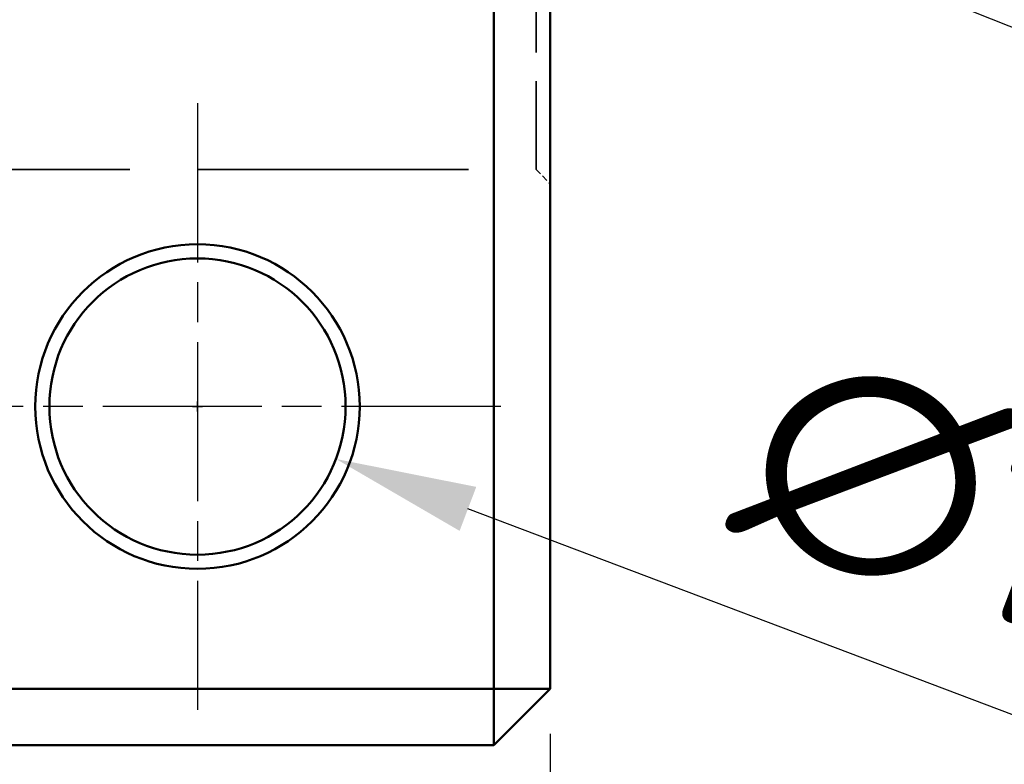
# Model space of a CAD drawing. Header units: millimetres. Extents: x 0 to 840, y 0 to 594.
# Tile 11 of 46: x 249 to 284, y 324 to 351. Entities that reach past the tile are written whole.
import ezdxf

# ---------------------------------------------------------------- set-up
doc = ezdxf.new("R2010")
doc.units = ezdxf.units.MM
doc.header["$LTSCALE"] = 2
doc.linetypes.add('CHAIN', pattern=[0.3543, 0.2362, -0.0295, 0.0591, -0.0295])
doc.linetypes.add('DASHED', pattern=[0.2067, 0.1654, -0.0413])
for name, color, linetype, lineweight in [('Bemaßung (ISO)', 7, 'Continuous', 25), ('Mittelpunktmarkierung (ISO)', 7, 'Continuous', 25), ('Sichtbar (ISO)', 7, 'Continuous', 50), ('Verdeckt (ISO)', 7, 'DASHED', 35)]:
    doc.layers.add(name, color=color, linetype=linetype, lineweight=lineweight)
doc.styles.add('Notiztext (DIN)', font='isocpeur.ttf')
doc.dimstyles.new('Standard (DIN)', dxfattribs={"dimscale": 2, "dimtxt": 3.5, "dimasz": 2.5, "dimexe": 3.175, "dimexo": 0.8, "dimgap": 0.8, "dimtad": 1, "dimrnd": 1e-08, "dimzin": 0, "dimtxsty": 'Notiztext (DIN)', "dimcen": 0.09, "dimdle": 10, "dimclrd": 256, "dimclre": 256, "dimclrt": 256, "dimadec": 0, "dimazin": 0, "dimtfac": 1, "dimtmove": 0, "dimatfit": 3, "dimfxl": 1, "dimtolj": 1, "dimtzin": 0, "dimlwd": -1, "dimlwe": -1, "dimarcsym": 0})

# ---------------------------------------------------------------- blocks, each defined once
blk = doc.blocks.new('*D8')
at = {"layer": 'Bemaßung (ISO)'}
for p, q in [((255.293, 361.926), (255.293, 362.286)), ((255.113, 362.106), (255.473, 362.106)), ((300.116, 344.152), (264.808, 358.294))]:
    blk.add_line(p, q, dxfattribs=at)
blk.add_solid([(265.118, 359.068), (264.498, 357.521), (260.167, 360.154)], dxfattribs=at)
at = {"layer": 'Defpoints', "color": 0}
for p in [(250.419, 364.058), (260.167, 360.154)]:
    blk.add_point(p, dxfattribs=at)
at = {"layer": 'Bemaßung (ISO)', "insert": (278.631, 363.53), "char_height": 7, "attachment_point": 1, "rotation": 338.1713, "style": 'Notiztext (DIN)'}
blk.add_mtext('\\A1;∅10,50', dxfattribs=at)
blk = doc.blocks.new('*D9')
at = {"layer": 'Bemaßung (ISO)'}
for p, q in [((255.293, 336.926), (255.293, 337.286)), ((255.113, 337.106), (255.473, 337.106)), ((298.416, 320.792), (264.88, 333.479))]:
    blk.add_line(p, q, dxfattribs=at)
blk.add_solid([(265.175, 334.258), (264.585, 332.699), (260.203, 335.248)], dxfattribs=at)
at = {"layer": 'Defpoints', "color": 0}
for p in [(250.383, 338.963), (260.203, 335.248)]:
    blk.add_point(p, dxfattribs=at)
at = {"layer": 'Bemaßung (ISO)', "insert": (276.561, 339.751), "char_height": 7, "attachment_point": 1, "rotation": 339.2777, "style": 'Notiztext (DIN)'}
blk.add_mtext('\\A1;∅10,50', dxfattribs=at)
blk = doc.blocks.new('*D11')
at = {"layer": 'Bemaßung (ISO)'}
for p, q in [((128.293, 371.506), (128.293, 276.601)), ((267.793, 325.506), (267.793, 276.601)), ((133.293, 282.951), (262.793, 282.951))]:
    blk.add_line(p, q, dxfattribs=at)
for points in [[(133.293, 283.785), (133.293, 282.118), (128.293, 282.951)], [(262.793, 283.785), (262.793, 282.118), (267.793, 282.951)]]:
    blk.add_solid(points, dxfattribs=at)
at = {"layer": 'Defpoints', "color": 0}
for p in [(128.293, 373.106), (267.793, 327.106), (267.793, 282.951)]:
    blk.add_point(p, dxfattribs=at)
at = {"layer": 'Bemaßung (ISO)', "insert": (185.968, 292.951), "char_height": 7, "attachment_point": 1, "style": 'Notiztext (DIN)'}
blk.add_mtext('\\A1;139,50', dxfattribs=at)
blk = doc.blocks.new('*D12')
at = {"layer": 'Bemaßung (ISO)'}
for p, q in [((128.293, 371.506), (128.293, 248.317)), ((438.493, 371.256), (438.493, 248.317)), ((133.293, 254.667), (433.493, 254.667))]:
    blk.add_line(p, q, dxfattribs=at)
for points in [[(133.293, 255.5), (133.293, 253.834), (128.293, 254.667)], [(433.493, 255.5), (433.493, 253.834), (438.493, 254.667)]]:
    blk.add_solid(points, dxfattribs=at)
at = {"layer": 'Defpoints', "color": 0}
for p in [(128.293, 373.106), (438.493, 372.856), (438.493, 254.667)]:
    blk.add_point(p, dxfattribs=at)
at = {"layer": 'Bemaßung (ISO)', "insert": (271.318, 264.667), "char_height": 7, "attachment_point": 1, "style": 'Notiztext (DIN)'}
blk.add_mtext('\\A1;310,20', dxfattribs=at)

msp = doc.modelspace()

# ---------------------------------------------------------------- linework, layer by layer
at = {"layer": 'Mittelpunktmarkierung (ISO)', "linetype": 'CHAIN', "ltscale": 11.945379}
for p, q in [((255.293, 347.856), (255.293, 326.356)), ((266.043, 337.106), (244.543, 337.106))]:
    msp.add_line(p, q, dxfattribs=at)
at = {"layer": 'Sichtbar (ISO)'}
for p, q in [((265.793, 378.371), (265.793, 327.106)), ((267.793, 327.106), (267.793, 377.531)), ((265.793, 327.106), (244.793, 327.106)), ((265.793, 327.106), (267.793, 327.106)), ((265.793, 325.106), (265.793, 327.106)), ((267.793, 327.106), (265.793, 325.106)), ((244.793, 325.106), (265.793, 325.106))]:
    msp.add_line(p, q, dxfattribs=at)
for radius in [5.75, 5.25]:
    msp.add_circle((255.293, 337.106), radius, dxfattribs=at)
at = {"layer": 'Verdeckt (ISO)', "ltscale": 12.266651}
msp.add_line((267.293, 353.706), (267.293, 345.506), dxfattribs=at)
at = {"layer": 'Verdeckt (ISO)', "ltscale": 29.027576}
msp.add_line((243.293, 345.506), (267.293, 345.506), dxfattribs=at)
at = {"layer": 'Verdeckt (ISO)', "ltscale": 0.673312}
msp.add_line((267.293, 345.506), (267.793, 345.006), dxfattribs=at)

# ---------------------------------------------------------------- dimensions: what is measured, and where the dimension line sits
at = {"layer": 'Bemaßung (ISO)'}
for base, p2, picture, middle in [((267.793, 282.951), (267.793, 327.106), '*D11', (198.043, 282.951)), ((438.493, 254.667), (438.493, 372.856), '*D12', (283.393, 254.667))]:
    dim = msp.add_linear_dim(base=base, p1=(128.293, 373.106), p2=p2, angle=180, dimstyle='Standard (DIN)', override={"dimgap": 0.8, "dimdec": 2, "dimtol": 0, "dimlim": 0, "dimtp": 0, "dimtm": 0, "dimtdec": 2, "dimtofl": 0, "dimatfit": 1}, dxfattribs=at)
    dim.commit()
    dim.dimension.update_dxf_attribs({"geometry": picture, "text_midpoint": middle, "dimtype": 160})
for p1, p2, picture, middle in [((250.419, 364.058), (260.167, 360.154), '*D8', (286.771, 349.497)), ((250.383, 338.963), (260.203, 335.248), '*D9', (284.971, 325.878))]:
    dim = msp.add_diameter_dim_2p(p1=p1, p2=p2, dimstyle='Standard (DIN)', override={"dimgap": 0.8, "dimdec": 2, "dimlfac": 1, "dimtol": 0, "dimlim": 0, "dimtp": 0, "dimtm": 0, "dimtdec": 2, "dimtofl": 0}, dxfattribs=at)
    dim.commit()
    dim.dimension.update_dxf_attribs({"geometry": picture, "text_midpoint": middle, "dimtype": 163})

doc.saveas('drawing.dxf')
